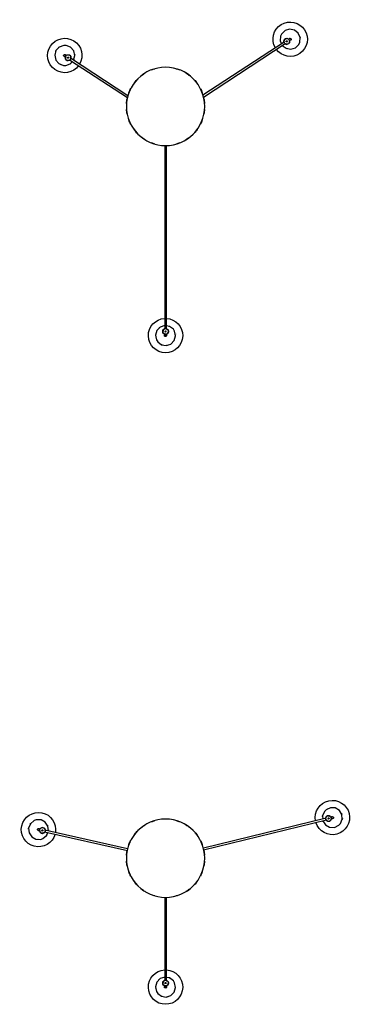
# Model space of a CAD drawing. Header units: millimetres. Extents: x -4228 to 3525, y -1129 to 7565.
# Tile 4 of 4: x 2048 to 3206, y 3883 to 7321. Entities that reach past the tile are written whole.
import ezdxf

# ---------------------------------------------------------------- set-up
doc = ezdxf.new("R2010")
doc.units = ezdxf.units.MM
doc.layers.add('E-LITE-EQPM', color=7, linetype='Continuous', lineweight=20)

# ---------------------------------------------------------------- blocks, each defined once
blk = doc.blocks.new('68591-3L_ 68592-3L KOMBO120 - 64314-54-3L CONGA Black_White pendant lamp ø450-3L-760916-Planta_PDF Copy 1')
at = {"layer": 'E-LITE-EQPM', "color": 253, "lineweight": 25, "true_color": 0xaaaaaa}
for p, q in [((-3, 794.1), (-3, 795.9)), ((3, 795.9), (3, 794.1)), ((-3, 136.3), (-3, 777.6)), ((3, 777.6), (3, 136.3)), ((8.7, 789.6), (9.1, 787.8)), ((8.7, 787.8), (10.7, 787.8)), ((10.7, 783.8), (8.7, 783.8)), ((10, 783.6), (8.7, 781.8)), ((10.7, 787.3), (9.1, 787.3)), ((10.7, 784.3), (9.1, 784.3)), ((10.7, 785.8), (10.7, 787.8)), ((10.7, 783.8), (10.7, 785.8)), ((-335.1, -162.9), (-132.7, -30.5)), ((132.4, -32.8), (418.3, -219.8)), ((-131.4, -36.9), (-331.8, -168)), ((414.9, -224.8), (130.6, -38.8)), ((-348.2, -164.8), (-347, -163.5)), ((-346.2, -161), (-347.9, -162.1)), ((-346.8, -163.8), (-347.9, -162.1)), ((-347.5, -161.8), (-346.6, -163.2)), ((-344.6, -159.9), (-346.2, -161)), ((-345, -160.2), (-344.1, -161.6)), ((-344.6, -159.9), (-343.4, -161.6)), ((-344, -160.3), (-341.7, -160.5)), ((-350.4, -173), (-348.9, -172)), ((-345.6, -177), (-347.1, -178)), ((416.2, -234), (415.4, -231.9)), ((416, -234.7), (417.1, -233.1)), ((416, -234.7), (417.7, -235.8)), ((416.4, -235), (417.3, -233.6)), ((417.7, -235.8), (419.3, -236.9)), ((418.9, -236.6), (419.8, -235.2)), ((420.5, -235.2), (419.3, -236.9)), ((421.9, -236.1), (420.3, -235.5)), ((430.3, -234.9), (428.8, -233.9)), ((432.1, -228.9), (433.6, -229.8))]:
    blk.add_line(p, q, dxfattribs=at)
at = {"layer": 'E-LITE-EQPM', "color": 253, "lineweight": 25, "true_color": 0xaaaaaa, "flags": 128}
for points in [[(-27.3, 821.9), (-13.9, 832.1), (2.7, 834.9), (18.7, 829.6), (30.3, 817.5), (35, 801.3), (31.5, 784.8), (27.3, 778.1)], [(-3, 765.2), (-18.7, 770.4), (-30.3, 782.5), (-35, 798.7), (-31.5, 815.2), (-27.3, 821.9)], [(-7.2, 791.7), (-4.5, 795.1), (-3, 795.5)], [(-3.1, 802.5), (-3.8, 798.7), (-2.9, 797.9)], [(3.1, 797.5), (3.8, 801.3), (1, 803.9), (-2.7, 802.9), (-3.1, 802.5)], [(-3, 795.9), (-3, 799.8), (-3, 800)], [(3, 800), (3, 797.2), (3, 795.9)], [(3, 794.7), (8, 792.3), (8.3, 791)], [(-8.7, 782.1), (-10, 788.1), (-8.7, 789.8)], [(-3, 777), (-8, 779.4), (-8.3, 780.6)], [(7.2, 780), (4.5, 776.6), (3, 776.2)], [(27.3, 778.1), (13.9, 767.9), (3, 766.1)], [(-355.6, -212.6), (-371.4, -207), (-382.9, -194.6), (-387.2, -178.3), (-383.4, -161.9), (-372.4, -149.2), (-356.7, -143), (-348.8, -142.9)], [(-321.4, -161.2), (-317.2, -177.2), (-321, -193.6), (-332, -206.3), (-347.7, -212.4), (-355.6, -212.6)], [(-349.4, -172.4), (-350.1, -166.8), (-349.3, -165.9)], [(-348.8, -142.9), (-332.9, -148.5), (-325.4, -156.7)], [(-339.4, -160.8), (-335.1, -161.1), (-333.9, -162.3)], [(-331.3, -167.6), (-330.6, -173.2), (-331.4, -174.1)], [(-351.8, -173.8), (-355.3, -175.3), (-356, -179), (-353.1, -181.6), (-352.6, -181.7)], [(-353.8, -175.2), (-351.5, -173.7), (-350.4, -173)], [(-352.6, -181.7), (-349, -180.2), (-348.9, -179.1)], [(-347.1, -178), (-350.4, -180.2), (-350.6, -180.3)], [(-341.3, -179.2), (-345.6, -178.8), (-346.8, -177.7)], [(-332.5, -175.2), (-336.7, -179.6), (-339, -179.4)], [(407.8, -213.1), (420.8, -202.8), (437.4, -199.6), (453.5, -204.6), (465.4, -216.5), (468.7, -223.7)], [(402.1, -245.5), (400.9, -228.7), (405.4, -218.4)], [(468.7, -223.7), (469.9, -240.5), (463.1, -255.9), (449.9, -266.4), (433.4, -269.5), (417.3, -264.6), (405.4, -252.6), (402.1, -245.5)], [(414.7, -229.7), (413.3, -225.5), (413.9, -224.1)], [(417.8, -219.5), (422.6, -216.6), (423.7, -217)], [(429.4, -234.2), (424.5, -237.1), (423.3, -236.7)], [(425.2, -217.6), (430.9, -219.7), (431.6, -221.8)], [(433.8, -237.1), (431.4, -235.6), (430.3, -234.9)], [(431.6, -235.8), (434.4, -238.5), (438.1, -237.5), (439.3, -233.9), (439.2, -233.3)], [(432.4, -224), (433.8, -228.1), (433.2, -229.6)], [(433.6, -229.8), (436.9, -232), (437, -232.1)], [(439.2, -233.3), (436.4, -230.7), (435.3, -231)]]:
    blk.add_lwpolyline(points, dxfattribs=at)
at = {"layer": 'E-LITE-EQPM', "color": 253, "lineweight": 25, "true_color": 0xaaaaaa}
for centre, radius, start, end in [((0, 800), 60, 90.0002, 267.0436), ((0, 800), 60, 272.9632, 90.0002), ((0, 800), 35, 109.1359, 113.863), ((0, 800), 35, 79.2896, 84.8661), ((0, 800), 35, 169.9943, 171.2921), ((0, 785.8), 10, 90, 270), ((0, 785.8), 10.3, 145.5681, 154.3667), ((0, 800), 4, 141.2921, 168.7282), ((0, 785.8), 10, 270, 90), ((0, 800), 3, 60, 75), ((0, 800), 4, 321.2921, 351.2594), ((0, 785.8), 10.3, 23.9961, 34.9367), ((0, 800), 35, 349.9943, 351.2921), ((0, 800), 35, 230.2487, 232.2609), ((0, 785.8), 10.3, 203.9961, 214.9367), ((0, 800), 35, 259.2896, 264.1712), ((0, 785.8), 2, 90, 270), ((0, 785.8), 2, 90, 270), ((0, 785.8), 2, 270, 90), ((0, 785.8), 2, 270, 90), ((0, 785.8), 10.3, 325.5681, 334.3667), ((0, 800), 35, 289.1359, 293.863), ((0, 0), 136.7, 121.4225, 127.6461), ((0, 0), 136.7, 105.7068, 110.9147), ((0, 0), 136.7, 69.0853, 74.2932), ((0, 0), 136.7, 52.3539, 58.5775), ((0, 0), 136.7, 137.1493, 143.7795), ((0, 0), 135.8, 139.0909, 139.4124), ((0, 0), 136.7, 36.2205, 42.8507), ((0, 0), 135.8, 40.5876, 40.9091), ((0, 0), 136.7, 152.8907, 159.713), ((0, 0), 135.8, 155.0074, 156.3138), ((0, 0), 136.7, 20.287, 27.1093), ((0, 0), 135.8, 23.6862, 24.9926), ((0, 0), 136.7, 168.6525, 175.5552), ((0, 0), 135.8, 171.0107, 172.7714), ((0, 0), 136.7, 4.4448, 11.3475), ((0, 0), 135.8, 7.2286, 8.9893), ((0, 0), 136.7, 184.4448, 191.3475), ((0, 0), 135.8, 187.2286, 188.9893), ((0, 0), 136.7, 348.6525, 355.5552), ((0, 0), 135.8, 351.0107, 352.7714), ((0, 0), 136.7, 200.287, 207.1093), ((0, 0), 135.8, 203.6862, 205.0628), ((0, 0), 136.7, 332.8907, 339.713), ((0, 0), 135.8, 334.9372, 336.3138), ((0, 0), 136.7, 216.2205, 222.8507), ((0, 0), 135.8, 220.5876, 220.9091), ((0, 0), 136.7, 317.1493, 323.7795), ((0, 0), 135.8, 319.0909, 319.4124), ((-352.2, -177.7), 60, 36.0206, 213.1948), ((0, 0), 136.7, 232.3539, 238.5775), ((0, 0), 136.7, 249.0853, 254.2932), ((0, 0), 136.7, 285.7068, 290.9147), ((0, 0), 136.7, 301.4225, 307.6461), ((-352.2, -177.7), 60, 213.1948, 30.3474), ((-352.2, -177.7), 35, 113.1891, 114.4869), ((-340.3, -170), 10, 33.1948, 213.1948), ((-340.3, -170), 10.3, 147.1909, 158.1315), ((-340.3, -170), 10, 213.1948, 33.1948), ((-340.3, -170), 2, 33.1948, 213.1948), ((-340.3, -170), 2, 33.1948, 213.1948), ((-340.3, -170), 2, 213.1948, 33.1948), ((-340.3, -170), 2, 213.1948, 33.1948), ((-340.3, -170), 10.3, 91.5967, 97.5615), ((-352.2, -177.7), 35, 52.3882, 57.0289), ((-352.2, -177.7), 35, 22.4844, 28.0609), ((-352.2, -177.7), 35, 202.4844, 208.0609), ((-352.2, -177.7), 35, 232.3882, 237.0289), ((-352.2, -177.7), 3, 183.1948, 198.1948), ((-352.2, -177.7), 4, 84.4869, 114.4542), ((-352.2, -177.7), 4, 264.4869, 291.5324), ((-340.3, -170), 10.3, 268.7629, 277.5615), ((-340.3, -170), 10.3, 329.1863, 338.1315), ((-352.2, -177.7), 35, 353.4435, 355.4557), ((435.4, -234.6), 60, 149.7067, 326.8092), ((435.4, -234.6), 60, 326.8092, 144.0192), ((435.4, -234.6), 35, 107.058, 109.0703), ((-352.2, -177.7), 35, 293.1891, 294.4869), ((435.4, -234.6), 35, 165.8954, 170.6546), ((435.4, -234.6), 35, 136.0989, 141.6754), ((423.5, -226.8), 10, 146.8093, 326.8093), ((423.5, -226.8), 10.3, 202.3775, 211.1761), ((423.5, -226.8), 10, 326.8093, 146.8093), ((423.5, -226.8), 2, 146.8093, 326.8093), ((423.5, -226.8), 2, 146.8093, 326.8093), ((423.5, -226.8), 2, 326.8093, 146.8093), ((423.5, -226.8), 2, 326.8093, 146.8093), ((423.5, -226.8), 10.3, 260.8055, 271.746), ((423.5, -226.8), 10.3, 80.8055, 91.746), ((435.4, -234.6), 4, 198.1014, 228.0688), ((423.5, -226.8), 10.3, 22.3775, 31.1761), ((435.4, -234.6), 3, 296.8093, 311.8093), ((435.4, -234.6), 4, 18.1014, 45.8755), ((435.4, -234.6), 35, 46.8036, 48.1014), ((435.4, -234.6), 35, 345.8954, 350.6546), ((435.4, -234.6), 35, 226.8036, 228.1014), ((435.4, -234.6), 35, 316.0989, 321.6754)]:
    blk.add_arc(centre, radius, start, end, dxfattribs=at)
for centre, major_axis, ratio, start_param, end_param in [((0, 785.8), (3, 0), 0.038955, 3.981745, 4.45059), ((0, 785.8), (-3, 0), 0.038955, 1.328997, 1.570796), ((0, 785.8), (3, 0), 0.038955, 4.712389, 5.443033), ((-340.3, -170), (-1.64, 2.51), 0.098539, 4.974188, 5.235988), ((-340.3, -170), (-1.64, 2.51), 0.098539, 4.712389, 4.966414), ((-340.3, -170), (-1.64, 2.51), 0.098539, 4.18879, 4.712389), ((423.5, -226.8), (1.64, 2.51), 0.071313, 1.570796, 2.094395), ((423.5, -226.8), (1.64, 2.51), 0.071313, 1.322353, 1.570796), ((423.5, -226.8), (1.64, 2.51), 0.071313, 1.047198, 1.308997)]:
    blk.add_ellipse(centre, major_axis=major_axis, ratio=ratio, start_param=start_param, end_param=end_param, dxfattribs=at)
for points, knots in [([(-4.4, 794.8), (-4.4, 794.8), (-4.3, 794.9), (-3.8, 795.1), (-3.2, 795.3), (-2.7, 795.5)], [0, 0, 0, 0, 0.1428571, 0.2857143, 0.5714286, 0.5714286, 0.5714286, 0.5714286]), ([(0, 796.3), (-0.5, 796.3), (-1.6, 796.3), (-2.6, 796.2), (-2.9, 796), (-3, 796)], [-1, -1, -1, -1, -0.8333333, -0.6666667, -0.5555556, -0.5555556, -0.5555556, -0.5555556]), ([(2.7, 795.5), (3, 795.4), (3.4, 795.3), (3.8, 795.1), (4, 795), (4.1, 795), (4.2, 794.9), (4.3, 794.9), (4.4, 794.8), (4.4, 794.8)], [0.4285714, 0.4285714, 0.4285714, 0.4285714, 0.5714286, 0.6785714, 0.7321429, 0.7857143, 0.8392857, 0.8928571, 1, 1, 1, 1]), ([(-2.7, 776.2), (-3, 776.3), (-3.4, 776.4), (-3.8, 776.6), (-4, 776.7), (-4.1, 776.7), (-4.2, 776.8), (-4.3, 776.8), (-4.4, 776.8), (-4.4, 776.8)], [0.4285714, 0.4285714, 0.4285714, 0.4285714, 0.5714286, 0.6785714, 0.7321429, 0.7857143, 0.8392857, 0.8928571, 1, 1, 1, 1]), ([(4.4, 776.8), (4.4, 776.8), (4.3, 776.8), (3.8, 776.6), (3.1, 776.3), (2.3, 776.1), (2.1, 776.1)], [0, 0, 0, 0, 0.1428571, 0.2857143, 0.5714286, 0.6765219, 0.6765219, 0.6765219, 0.6765219]), ([(10, 785.5), (10, 785.5), (10, 785.3), (10, 784.9), (9.9, 784.5), (9.9, 784.2), (9.8, 783.9), (9.8, 783.8), (9.8, 783.8)], [0.5486111, 0.5486111, 0.5486111, 0.5486111, 0.5833333, 0.6527778, 0.7222222, 0.7916667, 0.8611111, 1, 1, 1, 1]), ([(-349.9, -173), (-350, -172.7), (-350.1, -172.3), (-350.2, -171.9), (-350.2, -171.7), (-350.2, -171.5), (-350.2, -171.4), (-350.3, -171.3), (-350.3, -171.3), (-350.3, -171.3)], [0.4285714, 0.4285714, 0.4285714, 0.4285714, 0.5714286, 0.6785714, 0.7321429, 0.7857143, 0.8392857, 0.8928571, 1, 1, 1, 1]), ([(-345.6, -161.5), (-345.5, -161.4), (-345.3, -161.3), (-345, -161.1), (-344.7, -161), (-344.4, -160.8), (-344.1, -160.7), (-344, -160.7), (-344, -160.7)], [0.5486111, 0.5486111, 0.5486111, 0.5486111, 0.5833333, 0.6527778, 0.7222222, 0.7916667, 0.8611111, 1, 1, 1, 1]), ([(-335.2, -161.4), (-335.2, -161.4), (-335.1, -161.5), (-334.7, -161.7), (-334.2, -162.1), (-333.8, -162.4)], [0, 0, 0, 0, 0.1428571, 0.2857143, 0.5714286, 0.5714286, 0.5714286, 0.5714286]), ([(-333.8, -162.4), (-333.5, -162.7), (-333.1, -163.1), (-332.7, -163.6), (-332.6, -163.7)], [0.5714286, 0.5714286, 0.5714286, 0.5714286, 0.7857143, 0.8571429, 0.8571429, 0.8571429, 0.8571429]), ([(-331.5, -165.4), (-331.3, -165.6), (-330.9, -166.5), (-330.7, -167.5), (-330.5, -168.1), (-330.5, -168.3), (-330.5, -168.4), (-330.4, -168.6), (-330.4, -168.7), (-330.4, -168.7), (-330.4, -168.7)], [0.1428571, 0.1428571, 0.1428571, 0.1428571, 0.2857143, 0.5714286, 0.6785714, 0.7321429, 0.7857143, 0.8392857, 0.8928571, 1, 1, 1, 1]), ([(-349.1, -175.7), (-348.8, -176.2), (-348.2, -177), (-347.6, -177.8), (-347.3, -178), (-347.2, -178)], [-1, -1, -1, -1, -0.8333333, -0.6666667, -0.5555556, -0.5555556, -0.5555556, -0.5555556]), ([(-345.5, -178.6), (-345.5, -178.6), (-345.6, -178.5), (-346, -178.3), (-346.5, -177.9), (-346.9, -177.5)], [0, 0, 0, 0, 0.1428571, 0.2857143, 0.5714286, 0.5714286, 0.5714286, 0.5714286]), ([(413.6, -225.6), (413.6, -225.6), (413.6, -225.5), (413.7, -225), (413.8, -224.4), (414, -223.9)], [0, 0, 0, 0, 0.1428571, 0.2857143, 0.5714286, 0.5714286, 0.5714286, 0.5714286]), ([(416.4, -219.9), (416.8, -219.4), (417.3, -219), (417.8, -218.6), (418, -218.5), (418.2, -218.4), (418.3, -218.3), (418.4, -218.3), (418.4, -218.3), (418.4, -218.3)], [0.2857143, 0.2857143, 0.2857143, 0.2857143, 0.5714286, 0.6785714, 0.7321429, 0.7857143, 0.8392857, 0.8928571, 1, 1, 1, 1]), ([(417.8, -235), (417.8, -235), (417.6, -234.9), (417.3, -234.7), (417, -234.4), (416.8, -234.2), (416.6, -234), (416.5, -234), (416.5, -234)], [0.5486111, 0.5486111, 0.5486111, 0.5486111, 0.5833333, 0.6527778, 0.7222222, 0.7916667, 0.8611111, 1, 1, 1, 1]), ([(429.5, -234.8), (429.4, -234.9), (429.2, -235.1), (429, -235.2), (428.9, -235.3), (428.8, -235.3), (428.7, -235.4), (428.7, -235.4), (428.7, -235.4)], [0.5714286, 0.5714286, 0.5714286, 0.5714286, 0.6785714, 0.7321429, 0.7857143, 0.8392857, 0.8928571, 1, 1, 1, 1]), ([(432.3, -232.6), (432.6, -232.1), (433.2, -231.2), (433.6, -230.3), (433.6, -230), (433.6, -229.9)], [-1, -1, -1, -1, -0.8333333, -0.6666667, -0.5555556, -0.5555556, -0.5555556, -0.5555556]), ([(433.5, -228.1), (433.5, -228.1), (433.5, -228.2), (433.4, -228.7), (433.2, -229.3), (433.1, -229.8)], [0, 0, 0, 0, 0.1428571, 0.2857143, 0.5714286, 0.5714286, 0.5714286, 0.5714286])]:
    blk.add_open_spline(points, degree=3, knots=knots, dxfattribs=at)
for points in [[(-3, 795.9), (-3, 795.9), (-3, 795.8), (-3, 795.8)], [(0, 796.3), (0.4, 796.3), (1.1, 796.3), (2, 796.2), (2.7, 796.1), (2.9, 796), (3, 796)], [(3, 795.9), (3, 795.8), (3, 795.8), (3, 795.8)], [(9.8, 787.8), (9.8, 787.8), (9.8, 787.8), (9.8, 787.7), (9.9, 787.6), (9.9, 787.4), (9.9, 787.1), (10, 786.8), (10, 786.5), (10, 786.3), (10, 786.2)], [(-347.4, -162.9), (-347.4, -162.9), (-347.4, -162.9), (-347.3, -162.8), (-347.2, -162.7), (-347, -162.6), (-346.9, -162.4), (-346.6, -162.2), (-346.4, -162), (-346.2, -161.9), (-346.1, -161.8)], [(-332.4, -163.8), (-332.3, -164.1), (-332.1, -164.3), (-332, -164.5)], [(-332, -164.5), (-331.8, -164.7), (-331.7, -165), (-331.6, -165.2)], [(-349.1, -175.7), (-349.3, -175.4), (-349.7, -174.8), (-350.1, -174), (-350.4, -173.4), (-350.5, -173.1), (-350.4, -173.1)], [(-350.4, -173), (-350.4, -173), (-350.3, -173), (-350.3, -173)], [(-347.1, -178), (-347.1, -178), (-347.1, -178), (-347.1, -177.9)], [(414, -223.9), (414.1, -223.5), (414.3, -223.1), (414.5, -222.6)], [(419.8, -236.1), (419.8, -236.1), (419.8, -236.1), (419.7, -236.1), (419.6, -236), (419.4, -236), (419.2, -235.9), (418.9, -235.7), (418.7, -235.6), (418.5, -235.5), (418.4, -235.4)], [(430.3, -234.8), (430.3, -234.8), (430.3, -234.8), (430.3, -234.8)], [(432.3, -232.6), (432.1, -232.9), (431.7, -233.5), (431.2, -234.2), (430.7, -234.7), (430.5, -234.8), (430.4, -234.9)], [(433.6, -229.8), (433.6, -229.8), (433.5, -229.8), (433.5, -229.8)]]:
    blk.add_open_spline(points, degree=3, dxfattribs=at)
blk = doc.blocks.new('68591-3L_ 68592-3L KOMBO120 - 64314-54-3L CONGA Black_White pendant lamp ø450-3L-760942-Planta_PDF Copy 1')
at = {"layer": 'E-LITE-EQPM', "color": 253, "lineweight": 25, "true_color": 0xaaaaaa}
for p, q in [((-3, 444.1), (-3, 445.9)), ((-3, 136.3), (-3, 427.5)), ((3, 445.9), (3, 444.1)), ((3, 427.5), (3, 136.3)), ((8.7, 439.6), (9.1, 437.8)), ((8.7, 437.8), (10.7, 437.8)), ((10.7, 433.8), (8.7, 433.8)), ((10, 433.6), (8.7, 431.8)), ((10.7, 437.3), (9.1, 437.3)), ((10.7, 434.3), (9.1, 434.3)), ((10.7, 435.8), (10.7, 437.8)), ((10.7, 433.8), (10.7, 435.8)), ((-422.7, -92.1), (-133.1, -26.9)), ((-132.4, -32.9), (-421.3, -98)), ((132.8, -29.3), (561.9, -133.8)), ((560.5, -139.6), (132, -35.2)), ((-440.5, -96.2), (-438.8, -95.8)), ((-437.5, -101.6), (-439.2, -102)), ((-435.6, -89.2), (-434, -88.5)), ((-432.4, -86.4), (-434.4, -86.8)), ((-433.9, -88.9), (-434.4, -86.8)), ((-433.9, -86.7), (-433.5, -88.4)), ((-430.5, -86), (-432.4, -86.4)), ((-431, -86.1), (-430.6, -87.7)), ((-430.5, -86), (-430, -88)), ((-430.1, -86.6), (-428.1, -87.5)), ((564.6, -147.9), (563.3, -146.1)), ((564.7, -148.6), (565.2, -146.6)), ((564.7, -148.6), (566.7, -149.1)), ((565.2, -148.7), (565.6, -147.1)), ((566.7, -149.1), (568.6, -149.6)), ((568.1, -149.4), (568.5, -147.8)), ((569.1, -147.5), (568.6, -149.6)), ((570.8, -148), (569, -147.9)), ((578.2, -143.9), (576.5, -143.5)), ((577.9, -137.7), (579.7, -138.1))]:
    blk.add_line(p, q, dxfattribs=at)
at = {"layer": 'E-LITE-EQPM', "color": 253, "lineweight": 25, "true_color": 0xaaaaaa, "flags": 128}
for points in [[(-27.3, 471.9), (-13.9, 482.1), (2.7, 484.9), (18.7, 479.6), (30.3, 467.5), (35, 451.3), (31.5, 434.8), (27.3, 428.1)], [(-3, 415.2), (-18.7, 420.4), (-30.3, 432.5), (-35, 448.7), (-31.5, 465.2), (-27.3, 471.9)], [(-3.1, 452.5), (-3.8, 448.7), (-2.9, 447.9)], [(3.1, 447.5), (3.8, 451.3), (1, 453.9), (-2.7, 452.9), (-3.1, 452.5)], [(-3, 445.9), (-3, 449.8), (-3, 450)], [(3, 450), (3, 447.2), (3, 445.9)], [(-8.7, 432.1), (-10, 438.1), (-8.7, 439.8)], [(-3, 427), (-8, 429.4), (-8.3, 430.6)], [(-7.2, 441.7), (-4.5, 445.1), (-3, 445.5)], [(3, 444.7), (8, 442.3), (8.3, 441)], [(7.2, 430), (4.5, 426.6), (3, 426.2)], [(27.3, 428.1), (13.9, 417.9), (3, 416.1)], [(-459.2, -131.4), (-472.1, -120.6), (-478.5, -105), (-476.9, -88.3), (-467.6, -74.2), (-452.8, -66.1), (-436, -65.9), (-428.5, -68.5)], [(-428.5, -68.5), (-415.6, -79.3), (-411.4, -89.7)], [(-409.3, -95.3), (-410.9, -111.7), (-420.2, -125.8), (-435, -133.8), (-451.8, -134.1), (-459.2, -131.4)], [(-442.1, -96.4), (-446, -96.6), (-447.9, -99.9), (-446.1, -103.3), (-445.6, -103.6)], [(-445.6, -103.6), (-441.8, -103.4), (-441.2, -102.4)], [(-444.5, -97.1), (-441.8, -96.5), (-440.5, -96.2)], [(-439.2, -102), (-443, -102.9), (-443.2, -102.9)], [(-439.4, -96), (-438.1, -90.4), (-437, -89.9)], [(-434.2, -105.2), (-438.1, -103.3), (-438.8, -101.9)], [(-425.9, -88.6), (-422, -90.4), (-421.3, -91.9)], [(-420.8, -97.9), (-422, -103.3), (-423.2, -103.9)], [(-424.5, -104.5), (-430.1, -107.2), (-432.1, -106.2)], [(555.2, -163.4), (548.5, -147.9), (549.3, -136.9)], [(549.8, -131), (558.6, -116.9), (573.2, -108.4), (590, -107.7), (605.2, -115), (610.7, -120.7)], [(610.7, -120.7), (617.4, -136.1), (616.2, -152.9), (607.3, -167.2), (592.7, -175.6), (575.9, -176.3), (560.7, -169), (555.2, -163.4)], [(561.2, -133.7), (564.9, -129.3), (566.1, -129.3)], [(567.6, -129.4), (573.8, -129.4), (575.1, -131.2)], [(576.6, -133), (579.3, -136.5), (579.2, -138.1)], [(561.8, -144.3), (559.1, -140.8), (559.2, -139.3)], [(577.1, -143.6), (573.5, -148), (572.3, -148)], [(582.3, -144.9), (579.6, -144.3), (578.2, -143.9)], [(579.7, -138.1), (583.5, -139.1), (583.7, -139.1)], [(579.8, -144.4), (583.3, -146), (586.5, -143.9), (586.4, -140), (586.1, -139.6)], [(586.1, -139.6), (582.6, -138), (581.6, -138.7)]]:
    blk.add_lwpolyline(points, dxfattribs=at)
at = {"layer": 'E-LITE-EQPM', "color": 253, "lineweight": 25, "true_color": 0xaaaaaa}
for centre, radius, start, end in [((0, 450), 60, 90.0002, 267.1798), ((0, 450), 35, 109.1359, 113.863), ((0, 450), 60, 272.8612, 90.0002), ((0, 450), 35, 79.2896, 84.8661), ((0, 450), 35, 169.9943, 171.2921), ((0, 450), 4, 142.4975, 168.7282), ((0, 450), 3, 60, 75), ((0, 450), 4, 321.2921, 351.2594), ((0, 450), 35, 230.2487, 232.2609), ((0, 435.8), 10, 90, 270), ((0, 435.8), 10.3, 203.9961, 214.9367), ((0, 435.8), 10.3, 145.5681, 154.3667), ((0, 450), 35, 259.2896, 264.1709), ((0, 435.8), 2, 90, 270), ((0, 435.8), 2, 90, 180), ((0, 435.8), 2, 180.4928, 270), ((0, 435.8), 10, 270, 90), ((0, 435.8), 2, 270, 90), ((0, 435.8), 2, 0, 90), ((0, 435.8), 2, 270, 359.5072), ((0, 435.8), 10.3, 23.9961, 34.9367), ((0, 435.8), 10.3, 325.5681, 334.3667), ((0, 450), 35, 289.1359, 293.863), ((0, 450), 35, 349.9943, 351.2921), ((0, 0), 136.7, 121.4225, 127.6461), ((0, 0), 136.7, 105.7068, 110.9147), ((0, 0), 136.7, 69.0853, 74.2932), ((0, 0), 136.7, 52.3539, 58.5775), ((0, 0), 136.7, 137.1493, 143.7795), ((0, 0), 135.8, 139.0909, 139.4124), ((0, 0), 136.7, 36.2205, 42.8507), ((0, 0), 135.8, 40.5876, 40.9091), ((0, 0), 136.7, 152.8907, 159.713), ((0, 0), 135.8, 154.9372, 156.3138), ((0, 0), 136.7, 20.287, 27.1093), ((0, 0), 135.8, 23.6862, 25.0628), ((0, 0), 136.7, 168.6525, 175.5552), ((0, 0), 135.8, 171.0902, 172.7714), ((0, 0), 136.7, 4.4448, 11.3475), ((0, 0), 135.8, 7.2286, 8.9893), ((0, 0), 136.7, 184.4448, 191.3475), ((0, 0), 135.8, 187.2286, 188.9893), ((0, 0), 136.7, 348.6525, 355.5552), ((0, 0), 135.8, 351.0107, 352.7714), ((-443.9, -100), 60, 15.5569, 192.6948), ((-443.9, -100), 35, 92.6891, 93.9869), ((0, 0), 136.7, 200.287, 207.1093), ((0, 0), 135.8, 203.6862, 205.0628), ((0, 0), 136.7, 332.8907, 339.713), ((0, 0), 135.8, 334.9372, 336.3138), ((-443.9, -100), 60, 192.6948, 9.8748), ((-443.9, -100), 35, 181.9844, 187.5609), ((-443.9, -100), 3, 162.6948, 177.6948), ((-443.9, -100), 4, 63.9869, 93.9542), ((-430.1, -96.9), 10, 12.6948, 192.6948), ((-430.1, -96.9), 10, 192.6948, 12.6948), ((-430.1, -96.9), 10.3, 126.6909, 137.6315), ((-430.1, -96.9), 2, 12.6948, 192.6948), ((-430.1, -96.9), 2, 112.2098, 192.6948), ((-430.1, -96.9), 2, 192.6948, 12.6948), ((-430.1, -96.9), 2, 192.6948, 12.6948), ((-430.1, -96.9), 2, 12.6948, 102.6948), ((-430.1, -96.9), 10.3, 68.2629, 77.0615), ((-443.9, -100), 35, 31.8495, 36.516), ((-443.9, -100), 35, 1.9844, 7.5609), ((0, 0), 136.7, 216.2205, 222.8507), ((0, 0), 135.8, 220.5876, 220.9091), ((0, 0), 136.7, 317.1493, 323.7795), ((0, 0), 135.8, 319.0909, 319.4124), ((583, -142), 60, 346.3092, 163.4755), ((-443.9, -100), 35, 211.8495, 216.516), ((-443.9, -100), 4, 243.9869, 271.295), ((-443.9, -100), 35, 272.6891, 273.9869), ((-430.1, -96.9), 10.3, 248.2629, 257.0615), ((-430.1, -96.9), 10.3, 306.6909, 317.6315), ((-443.9, -100), 35, 332.9435, 334.9557), ((0, 0), 136.7, 232.3539, 238.5775), ((0, 0), 136.7, 249.0853, 254.2932), ((0, 0), 136.7, 285.7068, 290.9147), ((0, 0), 136.7, 301.4225, 307.6461), ((583, -142), 60, 169.272, 346.3092), ((583, -142), 35, 155.5989, 161.1754), ((569.2, -138.7), 10, 166.3093, 346.3093), ((569.2, -138.7), 10, 346.3093, 166.3093), ((583, -142), 35, 126.558, 127.6014), ((569.2, -138.7), 10.3, 100.3055, 111.246), ((569.2, -138.7), 2, 346.3093, 166.3093), ((569.2, -138.7), 2, 346.3093, 166.3093), ((569.2, -138.7), 10.3, 41.8775, 50.6761), ((583, -142), 35, 66.3036, 67.6014), ((583, -142), 35, 5.4258, 10.1641), ((583, -142), 35, 185.4258, 190.1641), ((569.2, -138.7), 10.3, 221.8775, 230.3625), ((569.2, -138.7), 2, 166.3093, 346.3093), ((569.2, -138.7), 2, 166.3093, 346.3093), ((569.2, -138.7), 10.3, 280.3055, 291.246), ((583, -142), 4, 217.6014, 247.5688), ((583, -142), 4, 37.6014, 65.1689), ((583, -142), 3, 316.3093, 331.3093), ((583, -142), 35, 335.5989, 341.1754), ((583, -142), 35, 246.3036, 247.6014)]:
    blk.add_arc(centre, radius, start, end, dxfattribs=at)
for centre, major_axis, ratio, start_param, end_param in [((0, 435.8), (3, 0), 0.082751, 3.987187, 4.45059), ((0, 435.8), (-3, 0), 0.082751, 1.320007, 1.570796), ((0, 435.8), (3, 0), 0.082751, 4.712389, 5.437591), ((-430.1, -96.9), (-0.66, 2.93), 0.081445, 4.974188, 5.497787), ((-430.1, -96.9), (-0.66, 2.93), 0.081445, 4.712389, 4.962911), ((-430.1, -96.9), (-0.66, 2.93), 0.081445, 3.987024, 4.712389), ((569.2, -138.7), (0.71, 2.91), 0.055856, 0.842247, 1.308997), ((569.2, -138.7), (0.71, 2.91), 0.055856, 1.570796, 2.299346), ((569.2, -138.7), (0.71, 2.91), 0.055856, 1.325525, 1.570796)]:
    blk.add_ellipse(centre, major_axis=major_axis, ratio=ratio, start_param=start_param, end_param=end_param, dxfattribs=at)
for points, knots in [([(-4.4, 444.8), (-4.4, 444.8), (-4.3, 444.9), (-3.8, 445.1), (-3.2, 445.3), (-2.7, 445.5)], [0, 0, 0, 0, 0.1428571, 0.2857143, 0.5714286, 0.5714286, 0.5714286, 0.5714286]), ([(-2.7, 426.2), (-3, 426.3), (-3.4, 426.4), (-3.8, 426.6), (-4, 426.7), (-4.1, 426.7), (-4.2, 426.8), (-4.3, 426.8), (-4.4, 426.8), (-4.4, 426.8)], [0.4285714, 0.4285714, 0.4285714, 0.4285714, 0.5714286, 0.6785714, 0.7321429, 0.7857143, 0.8392857, 0.8928571, 1, 1, 1, 1]), ([(0, 446.3), (-0.5, 446.3), (-1.6, 446.3), (-2.6, 446.2), (-2.9, 446), (-3, 446)], [-1, -1, -1, -1, -0.8333333, -0.6666667, -0.5555556, -0.5555556, -0.5555556, -0.5555556]), ([(4.4, 426.8), (4.4, 426.8), (4.3, 426.8), (3.8, 426.6), (3, 426.3), (2.2, 426.1), (1.9, 426)], [0, 0, 0, 0, 0.1428571, 0.2857143, 0.5714286, 0.7142857, 0.7142857, 0.7142857, 0.7142857]), ([(2.7, 445.5), (3, 445.4), (3.4, 445.3), (3.8, 445.1), (4, 445), (4.1, 445), (4.2, 444.9), (4.3, 444.9), (4.4, 444.8), (4.4, 444.8)], [0.4285714, 0.4285714, 0.4285714, 0.4285714, 0.5714286, 0.6785714, 0.7321429, 0.7857143, 0.8392857, 0.8928571, 1, 1, 1, 1]), ([(9.8, 437.8), (9.8, 437.8), (9.8, 437.8), (9.8, 437.7), (9.9, 437.6), (9.9, 437.4), (9.9, 437.1), (10, 436.8), (10, 436.5), (10, 436.2), (10, 435.8), (10, 435.5), (10, 435.3), (10, 434.9), (9.9, 434.5), (9.9, 434.2), (9.8, 433.9), (9.8, 433.8), (9.8, 433.8)], [0, 0, 0, 0, 0.055556, 0.111111, 0.166667, 0.222222, 0.277778, 0.333333, 0.388889, 0.444444, 0.513889, 0.548611, 0.583333, 0.652778, 0.722222, 0.791667, 0.861111, 1, 1, 1, 1]), ([(-440.3, -99.2), (-440.2, -99.7), (-439.9, -100.7), (-439.6, -101.7), (-439.4, -101.9), (-439.3, -102)], [-1, -1, -1, -1, -0.8333333, -0.6666667, -0.5555556, -0.5555556, -0.5555556, -0.5555556]), ([(-440.1, -96.3), (-440, -96.1), (-440, -95.7), (-439.9, -95.2), (-439.9, -95), (-439.9, -94.9), (-439.8, -94.8), (-439.8, -94.6), (-439.8, -94.6), (-439.8, -94.6)], [0.4285714, 0.4285714, 0.4285714, 0.4285714, 0.5714286, 0.6785714, 0.7321429, 0.7857143, 0.8392857, 0.8928571, 1, 1, 1, 1]), ([(-437.9, -103.1), (-437.9, -103.1), (-437.9, -103), (-438.2, -102.7), (-438.6, -102.1), (-438.9, -101.7)], [0, 0, 0, 0, 0.1428571, 0.2857143, 0.5714286, 0.5714286, 0.5714286, 0.5714286]), ([(-432, -87.1), (-431.9, -87), (-431.7, -87), (-431.3, -87), (-431, -86.9), (-430.7, -86.9), (-430.4, -86.9), (-430.3, -86.9), (-430.3, -86.9)], [0.5486111, 0.5486111, 0.5486111, 0.5486111, 0.5833333, 0.6527778, 0.7222222, 0.7916667, 0.8611111, 1, 1, 1, 1]), ([(-422.2, -90.6), (-422.2, -90.7), (-422.2, -90.7), (-421.9, -91.1), (-421.5, -91.6), (-421.3, -92.1)], [0, 0, 0, 0, 0.1428571, 0.2857143, 0.5714286, 0.5714286, 0.5714286, 0.5714286]), ([(-420.1, -96.6), (-420, -97.2), (-420.1, -97.9), (-420.2, -98.5), (-420.2, -98.7), (-420.3, -98.9), (-420.3, -99), (-420.3, -99.1), (-420.3, -99.1), (-420.3, -99.2)], [0.2857143, 0.2857143, 0.2857143, 0.2857143, 0.5714286, 0.6785714, 0.7321429, 0.7857143, 0.8392857, 0.8928571, 1, 1, 1, 1]), ([(560.5, -133.7), (560.6, -133.5), (560.8, -133.1), (561.1, -132.8), (561.2, -132.6), (561.3, -132.5), (561.4, -132.4), (561.5, -132.3), (561.5, -132.3), (561.5, -132.3)], [0.4285714, 0.4285714, 0.4285714, 0.4285714, 0.5714286, 0.6785714, 0.7321429, 0.7857143, 0.8392857, 0.8928571, 1, 1, 1, 1]), ([(579, -136.6), (579, -136.6), (579, -136.6), (579.1, -137.1), (579.2, -137.8), (579.2, -138.3)], [0, 0, 0, 0, 0.1428571, 0.2857143, 0.5714286, 0.5714286, 0.5714286, 0.5714286]), ([(559.4, -140.8), (559.4, -140.8), (559.4, -140.7), (559.3, -140.2), (559.2, -139.4), (559.2, -138.6), (559.2, -138.4)], [0, 0, 0, 0, 0.1428571, 0.2857143, 0.5714286, 0.6765219, 0.6765219, 0.6765219, 0.6765219]), ([(566.5, -148.3), (566.5, -148.3), (566.3, -148.2), (565.9, -148.1), (565.6, -148), (565.3, -147.9), (565, -147.7), (564.9, -147.7), (564.9, -147.7)], [0.5486111, 0.5486111, 0.5486111, 0.5486111, 0.5833333, 0.6527778, 0.7222222, 0.7916667, 0.8611111, 1, 1, 1, 1]), ([(577.9, -143.6), (577.8, -143.8), (577.6, -144.2), (577.3, -144.5), (577.2, -144.7), (577.1, -144.8), (577, -144.9), (576.9, -145), (576.9, -145), (576.9, -145)], [0.4285714, 0.4285714, 0.4285714, 0.4285714, 0.5714286, 0.6785714, 0.7321429, 0.7857143, 0.8392857, 0.8928571, 1, 1, 1, 1]), ([(579.4, -141.1), (579.5, -140.6), (579.7, -139.6), (579.8, -138.6), (579.8, -138.3), (579.7, -138.2)], [-1, -1, -1, -1, -0.8333333, -0.6666667, -0.5555556, -0.5555556, -0.5555556, -0.5555556])]:
    blk.add_open_spline(points, degree=3, knots=knots, dxfattribs=at)
for points in [[(-3, 445.9), (-3, 445.9), (-3, 445.8), (-3, 445.8)], [(-1.9, 426), (-2.2, 426.1), (-2.4, 426.1), (-2.6, 426.2)], [(-1, 425.9), (-1.2, 425.9), (-1.3, 425.9), (-1.5, 426)], [(0, 446.3), (0.4, 446.3), (1.1, 446.3), (2, 446.2), (2.7, 446.1), (2.9, 446), (3, 446)], [(1.5, 425.9), (1.3, 425.9), (1.1, 425.9), (1, 425.9)], [(3, 445.9), (3, 445.8), (3, 445.8), (3, 445.8)], [(-440.3, -99.2), (-440.4, -98.8), (-440.5, -98.2), (-440.7, -97.2), (-440.7, -96.5), (-440.6, -96.3), (-440.6, -96.2)], [(-440.5, -96.2), (-440.5, -96.2), (-440.5, -96.2), (-440.4, -96.2)], [(-439.2, -102), (-439.2, -102), (-439.2, -102), (-439.1, -101.9)], [(-434.2, -87.8), (-434.2, -87.8), (-434.1, -87.7), (-434.1, -87.7), (-433.9, -87.6), (-433.7, -87.6), (-433.5, -87.5), (-433.2, -87.4), (-432.9, -87.3), (-432.7, -87.2), (-432.6, -87.2)], [(-421.3, -92.1), (-421.1, -92.3), (-421, -92.6), (-420.9, -92.9)], [(568.8, -148.7), (568.8, -148.7), (568.8, -148.7), (568.7, -148.6), (568.6, -148.6), (568.4, -148.6), (568.1, -148.6), (567.8, -148.6), (567.5, -148.5), (567.3, -148.5), (567.2, -148.5)], [(578.2, -143.9), (578.2, -143.9), (578.2, -143.9), (578.2, -143.9)], [(579.4, -141.1), (579.3, -141.5), (579.1, -142.2), (578.8, -143), (578.6, -143.7), (578.4, -143.9), (578.3, -143.9)], [(579.7, -138.1), (579.6, -138.1), (579.6, -138.1), (579.6, -138.1)]]:
    blk.add_open_spline(points, degree=3, dxfattribs=at)

msp = doc.modelspace()

# ---------------------------------------------------------------- linework, layer by layer
at = {"layer": 'E-LITE-EQPM', "color": 253, "lineweight": 25, "true_color": 0xaaaaaa}
for centre, start, end in [((2557.5, 7018.1), 90, 270), ((2557.5, 7018.1), 270, 90), ((2557.5, 4393.1), 90, 270), ((2557.5, 4393.1), 270, 90)]:
    msp.add_arc(centre, 136.7, start, end, dxfattribs=at)

# ---------------------------------------------------------------- block references
at = {"layer": 'E-LITE-EQPM', "color": 253, "lineweight": 25, "true_color": 0xaaaaaa, "extrusion": (0, 0, -1), "rotation": 179.9999950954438}
for name, p in [('68591-3L_ 68592-3L KOMBO120 - 64314-54-3L CONGA Black_White pendant lamp ø450-3L-760916-Planta_PDF Copy 1', (-2557.5, 7018.1)), ('68591-3L_ 68592-3L KOMBO120 - 64314-54-3L CONGA Black_White pendant lamp ø450-3L-760942-Planta_PDF Copy 1', (-2557.5, 4393.1))]:
    msp.add_blockref(name, p, dxfattribs=at)

doc.saveas('drawing.dxf')
